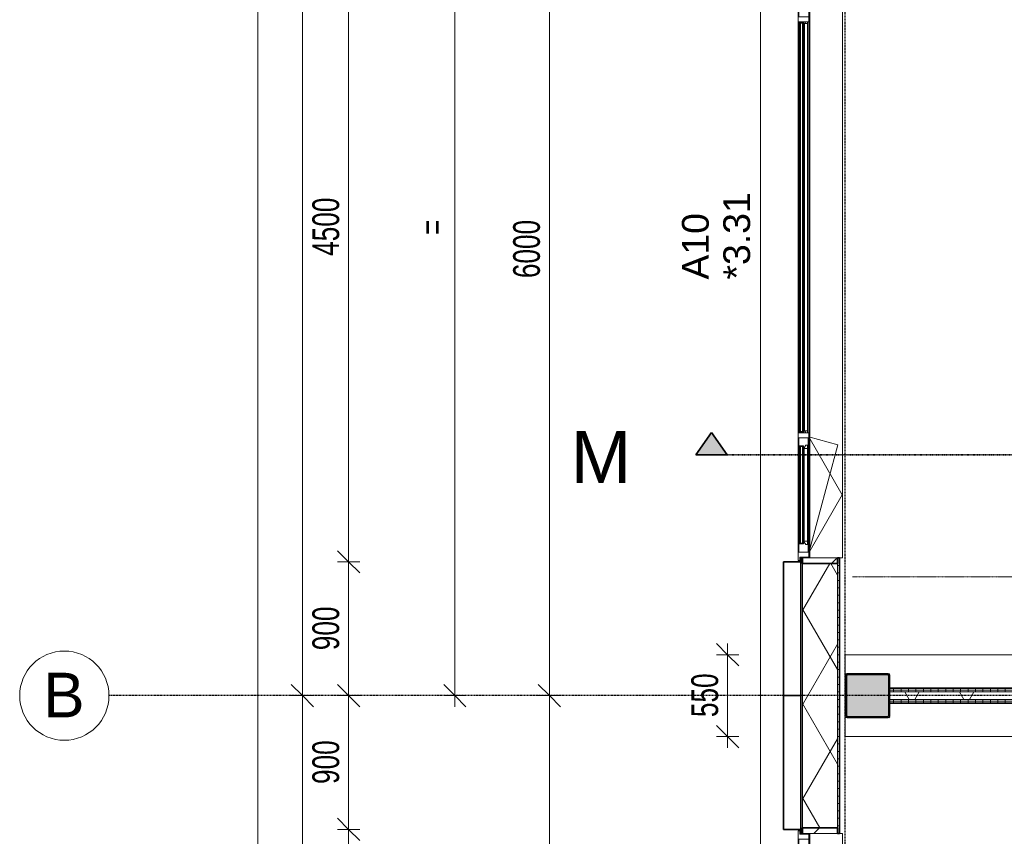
# Model space of a CAD drawing. Header units: millimetres. Extents: x -80560 to 110805, y -11020 to 52719.
# Tile 13 of 145: x 29345 to 35964, y 21654 to 27146. Entities that reach past the tile are written whole.
import ezdxf

# ---------------------------------------------------------------- set-up
doc = ezdxf.new("R2010")
doc.units = ezdxf.units.MM
for name, pattern in [('CENTER2', [20, 8, -4, 4, -4]), ('DASHDOT2', [8, 4, -2, 0, -2]), ('DASHED2', [6, 4, -2]), ('DASHED2-1', [3, 2, -1])]:
    doc.linetypes.add(name, pattern=pattern)
for name, color, linetype, lineweight in [('A-ANNO-DIMS', 211, 'Continuous', 9), ('A-ANNO-DIMS-100', 211, 'Continuous', 9), ('A-DETL-HDLN', 90, 'DASHED2', 18), ('A-FLOR-OVHD', 1, 'DASHED2-1', 18), ('A-GENM', 13, 'Continuous', 18), ('A-GLAZ', 151, 'Continuous', 18), ('A-GLAZ-IDEN', 152, 'Continuous', 18), ('A-GLAZ-SILL', 1, 'Continuous', 18), ('A-WALL', 113, 'Continuous', 35), ('A-WALL-PATT', 111, 'Continuous', 35), ('G-ANNO-SYMB', 111, 'Continuous', 9), ('I-WALL', 2, 'Continuous', 18), ('S-COLS', 52, 'Continuous', 18), ('S-GRID', 1, 'Continuous', 9), ('S-GRID-IDEN', 1, 'Continuous', 9)]:
    doc.layers.add(name, color=color, linetype=linetype, lineweight=lineweight)
doc.styles.add('Arial', font='arial.ttf', dxfattribs={"height": 180})
doc.styles.add('Arial_3', font='arial.ttf', dxfattribs={"height": 350})
doc.styles.add('Arial_4', font='arial.ttf', dxfattribs={"height": 300})
doc.styles.add('Arial_5', font='arial.ttf', dxfattribs={"width": 0.7, "height": 180})
doc.dimstyles.new('n3o_1_8', dxfattribs={"dimscale": 304.8, "dimtxt": 183.646692, "dimasz": 0.492126, "dimexe": 0.246063, "dimexo": 0.0625, "dimgap": 0.032808, "dimtad": 1, "dimdec": 0, "dimdsep": 46, "dimtxsty": 'Arial_5', "dimblk1": 'OBLIQUE', "dimblk2": 'OBLIQUE', "dimsah": 1, "dimcen": 0.09, "dimdle": 0.246063, "dimazin": 0, "dimtfac": 1, "dimtdec": 4, "dimtix": 1, "dimtmove": 0, "dimatfit": 3, "dimfxl": 0.246063, "dimfxlon": 1, "dimtvp": 1, "dimtolj": 1, "dimtzin": 0, "dimarcsym": 2})
doc.dimstyles.new('n3o_1_8_4', dxfattribs={"dimscale": 304.8, "dimtxt": 183.646692, "dimasz": 0.492126, "dimexe": 0.246063, "dimexo": 0.0625, "dimgap": 0.032808, "dimtad": 1, "dimdec": 0, "dimdsep": 46, "dimtxsty": 'Arial_5', "dimblk1": 'OBLIQUE', "dimblk2": 'OBLIQUE', "dimsah": 1, "dimcen": 0.09, "dimdle": 0.246063, "dimazin": 0, "dimtfac": 1, "dimtdec": 4, "dimtix": 1, "dimtmove": 0, "dimatfit": 3, "dimfxl": 0.246063, "dimfxlon": 1, "dimtvp": 1, "dimtolj": 1, "dimtzin": 0, "dimarcsym": 2})
pattern_1 = [(45, (0, 0), (-141.4214, 141.4214), [])]
pattern_2 = [(90, (37569.82, 22550), (-50, 2e-13), [])]
pattern_3 = [(60, (24894.82, 0), (-274.963, 158.75), []), (120, (24894.82, 0), (-274.963, -158.75), [])]

# ---------------------------------------------------------------- blocks, each defined once
blk = doc.blocks.new('NLRS_28_SCO_UN_staalkolom koker betongevuld_gen_CGA - kolom A-V286-DO_03 derde verdieping')
at = {"layer": 'S-COLS', "lineweight": 5}
h = blk.add_hatch(dxfattribs=at)
h.set_pattern_fill('FP_153', color=256, style=0, pattern_type=2)
h.set_pattern_definition([(45, (-10150, -22600), (-99.99975, 99.99975), []), (45, (-10065, -22600), (-99.99975, 99.99975), []), (45, (-10060, -22600), (-99.99975, 99.99975), []), (45, (-10055, -22600), (-99.99975, 99.99975), []), (45, (-10050, -22600), (-99.99975, 99.99975), []), (45, (-10045, -22600), (-99.99975, 99.99975), []), (45, (-10040, -22600), (-99.99975, 99.99975), []), (45, (-10035, -22600), (-99.99975, 99.99975), [])])
h.paths.add_polyline_path([(-138, -150), (138, -150), (146.5, -146.5), (150, -138), (150, 138), (146.5, 146.5), (138, 150), (-138, 150), (-146.5, 146.5), (-150, 138), (-150, -138), (-146.5, -146.5)], flags=0)
h.paths.add_polyline_path([(-134, -142), (-139.7, -139.7), (-142, -134), (-142, 134), (-139.7, 139.7), (-134, 142), (134, 142), (139.7, 139.7), (142, 134), (142, -134), (139.7, -139.7), (134, -142)], flags=0)
at = {"layer": 'S-COLS', "lineweight": 9}
blk.add_hatch(color=256, dxfattribs=at).paths.add_polyline_path([(134, -142), (139.7, -139.7), (142, -134), (142, 134), (139.7, 139.7), (134, 142), (-134, 142), (-139.7, 139.7), (-142, 134), (-142, -134), (-139.7, -139.7), (-134, -142)], flags=0)
at = {"layer": 'S-COLS'}
for p, q in [((-150, 138), (-150, -138)), ((-142, -134), (-142, 134)), ((138, 150), (-138, 150)), ((-134, 142), (134, 142)), ((142, 134), (142, -134)), ((150, -138), (150, 138)), ((-138, -150), (138, -150)), ((134, -142), (-134, -142))]:
    blk.add_line(p, q, dxfattribs=at)
at = {"layer": 'S-COLS', "lineweight": 35}
for p, q in [((-142, 134), (-142, -134)), ((134, 142), (-134, 142)), ((142, -134), (142, 134)), ((-134, -142), (134, -142))]:
    blk.add_line(p, q, dxfattribs=at)
at = {"layer": 'S-COLS'}
for centre, radius, start, end in [((-138, 138), 12, 90, 180), ((-134, 134), 8, 90, 180), ((134, 134), 8, 0, 90), ((138, 138), 12, 0, 90), ((-138, -138), 12, 180, 270), ((-134, -134), 8, 180, 270), ((134, -134), 8, 270, 0), ((138, -138), 12, 270, 360)]:
    blk.add_arc(centre, radius, start, end, dxfattribs=at)
at = {"layer": 'S-COLS', "lineweight": 35}
for centre, start, end in [((-134, 134), 90, 180), ((134, 134), 360, 90), ((-134, -134), 180, 270), ((134, -134), 270, 360)]:
    blk.add_arc(centre, 8, start, end, dxfattribs=at)
blk = doc.blocks.new('19112_SW_LeonardoCollege_R2020_rvt-1-DO_03 derde verdieping')
at = {"color": 250, "lineweight": 9}
blk.add_blockref('NLRS_28_SCO_UN_staalkolom koker betongevuld_gen_CGA - kolom A-V286-DO_03 derde verdieping', (10150, 22600), dxfattribs=at)
blk = doc.blocks.new('Basic Wall _ 41_WA_n3o_cladding_vertikaal_random_100mm_oorspronkelijk - ___-31301050-DO_03 derde verdieping')
at = {"layer": 'A-WALL', "lineweight": 18}
for p, q in [((9429, 9429), (9429, 35921)), ((9699, 23532), (9699, 23500)), ((9701, 23532), (9701, 23527)), ((9699, 21700), (9699, 21668)), ((9701, 21673), (9701, 21668))]:
    blk.add_line(p, q, dxfattribs=at)
blk = doc.blocks.new('merk 2700 draaikiep - std-31324494-DO_03 derde verdieping')
at = {"layer": 'A-GLAZ'}
for p, q in [((-1262, 0), (-1340, 0)), ((-1340, 0), (-1340, -10)), ((-1262, -4), (-1262, 0)), ((460, 0), (460, -4)), ((538, 0), (460, 0)), ((538, -4), (538, 0)), ((1340, 0), (1262, 0)), ((1262, 0), (1262, -4)), ((1340, -10), (1340, 0)), ((-1340, -10), (-1318, -10)), ((-1318, -10), (-1318, -72)), ((-1284, -72), (-1284, -4)), ((-1284, -4), (-1262, -4)), ((460, -4), (482, -4)), ((482, -4), (482, -72)), ((516, -72), (516, -4)), ((516, -4), (538, -4)), ((1262, -4), (1284, -4)), ((1284, -4), (1284, -72)), ((1318, -72), (1318, -10)), ((1318, -10), (1340, -10)), ((-1318, -72), (-1284, -72)), ((482, -72), (516, -72)), ((1284, -72), (1318, -72))]:
    blk.add_line(p, q, dxfattribs=at)
at = {"layer": 'A-GLAZ-SILL'}
for p, q in [((460, 0), (-1262, 0)), ((1262, 0), (538, 0)), ((460, -4), (-1262, -4)), ((1262, -4), (538, -4)), ((482, -72), (-1284, -72)), ((1284, -72), (516, -72))]:
    blk.add_line(p, q, dxfattribs=at)
blk = doc.blocks.new('NLRS_41_GM_WPB_spouwlat-SH_generiek_ISR - 235x38-V72-DO_03 derde verdieping')
at = {"layer": 'A-GENM'}
h = blk.add_hatch(dxfattribs=at)
h.set_pattern_fill('FP_62', color=256, style=0, pattern_type=2)
h.set_pattern_definition(pattern_1)
h.paths.add_polyline_path([(9713, 21673), (9948, 21673), (9948, 21711), (9713, 21711)], flags=0)
for p, q in [((9948, 21711), (9713, 21711)), ((9713, 21711), (9713, 21673)), ((9948, 21673), (9948, 21711)), ((9713, 21673), (9948, 21673))]:
    blk.add_line(p, q, dxfattribs=at)
blk = doc.blocks.new('merk 4500 draaikiep 2x - std-31333861-DO_03 derde verdieping')
at = {"layer": 'A-GLAZ'}
for p, q in [((-2162, 0), (-2240, 0)), ((-2240, 0), (-2240, -10)), ((-2162, -4), (-2162, 0)), ((-1438.07, 0), (-1438.07, -4)), ((-1360.07, 0), (-1438.07, 0)), ((-1360.07, -4), (-1360.07, 0)), ((1359.97, 0), (1359.97, -4)), ((1437.97, 0), (1359.97, 0)), ((1437.97, -4), (1437.97, 0)), ((2240, 0), (2162, 0)), ((2162, 0), (2162, -4)), ((2240, -10), (2240, 0)), ((-2240, -10), (-2218, -10)), ((-2218, -10), (-2218, -72)), ((-2184, -72), (-2184, -4)), ((-2184, -4), (-2162, -4)), ((-1438.07, -4), (-1416.07, -4)), ((-1416.07, -4), (-1416.07, -72)), ((-1382.07, -72), (-1382.07, -4)), ((-1382.07, -4), (-1360.07, -4)), ((1359.97, -4), (1381.97, -4)), ((1381.97, -4), (1381.97, -72)), ((1415.97, -72), (1415.97, -4)), ((1415.97, -4), (1437.97, -4)), ((2162, -4), (2184, -4)), ((2184, -4), (2184, -72)), ((2218, -72), (2218, -10)), ((2218, -10), (2240, -10)), ((-2218, -72), (-2184, -72)), ((-1416.07, -72), (-1382.07, -72)), ((1381.97, -72), (1415.97, -72)), ((2184, -72), (2218, -72))]:
    blk.add_line(p, q, dxfattribs=at)
at = {"layer": 'A-GLAZ-SILL'}
for p, q in [((-1438.07, 0), (-2162, 0)), ((1359.97, 0), (-1360.07, 0)), ((2162, 0), (1437.97, 0)), ((-1438.07, -4), (-2162, -4)), ((1359.97, -4), (-1360.07, -4)), ((2162, -4), (1437.97, -4)), ((-1416.07, -72), (-2184, -72)), ((1381.97, -72), (-1382.07, -72)), ((2184, -72), (1415.97, -72))]:
    blk.add_line(p, q, dxfattribs=at)
blk = doc.blocks.new('NLRS_41_GM_WPB_spouwlat-SH_generiek_ISR - 235x38-V276-DO_03 derde verdieping')
at = {"layer": 'A-GENM'}
h = blk.add_hatch(dxfattribs=at)
h.set_pattern_fill('FP_56', color=256, style=0, pattern_type=2)
h.set_pattern_definition(pattern_1)
h.paths.add_polyline_path([(9713, 23489), (9948, 23489), (9948, 23527), (9713, 23527)], flags=0)
for p, q in [((9948, 23527), (9713, 23527)), ((9713, 23527), (9713, 23489)), ((9948, 23489), (9948, 23527)), ((9713, 23489), (9948, 23489))]:
    blk.add_line(p, q, dxfattribs=at)
blk = doc.blocks.new('30_n3o_RT62_glas met glaslat - Type 1-33645398-DO_03 derde verdieping')
at = {"layer": 'A-GENM'}
for points in [[(-1377, -5), (-1377, -11), (1377, -11), (1377, -5), (-1330.7, -5)], [(-1377, -25), (-1377, -31), (1377, -31), (1377, -25), (-1330.7, -25)]]:
    blk.add_hatch(color=256, dxfattribs=at).paths.add_polyline_path(points, flags=0)
for p, q in [((1377, -5), (-1377, -5)), ((-1377, -5), (-1377, -11)), ((-1373, -5), (-1377, -5)), ((-1377, -5), (-1377, -31)), ((-1377, -11), (1377, -11)), ((1377, -25), (-1377, -25)), ((-1377, -25), (-1377, -31)), ((-1377, -31), (1377, -31)), ((-1377, -31), (-1373, -31)), ((-1373, -31), (-1373, -5)), ((1377, -5), (1373, -5)), ((1373, -5), (1373, -31)), ((1373, -31), (1377, -31)), ((1377, -11), (1377, -5)), ((1377, -31), (1377, -5)), ((1377, -31), (1377, -25))]:
    blk.add_line(p, q, dxfattribs=at)
blk = doc.blocks.new('31_n3o_RT62_raam binnensponning_770817_v3 - Type 1-33645415-DO_03 derde verdieping')
at = {"layer": 'A-GENM'}
for p, q in [((-371.965, -62), (-383.965, -62)), ((-383.965, -66), (-371.965, -66)), ((-371.965, -66), (-371.965, -62)), ((371.965, -62), (-371.965, -62)), ((-371.965, -62), (-371.965, -66)), ((-371.965, -66), (371.965, -66)), ((383.965, -62), (371.965, -62)), ((371.965, -62), (371.965, -66)), ((371.965, -66), (371.965, -62)), ((371.965, -66), (383.965, -66))]:
    blk.add_line(p, q, dxfattribs=at)
blk = doc.blocks.new('Mobility Plan Swing v2 - Mobility Plan Swing v2-33645432-DO_03 derde verdieping')
at = {"layer": 'A-GENM'}
for p, q in [((-390, 0), (337.7, -195)), ((-390, 0), (0, -225.1)), ((0, -225.1), (390, 0)), ((390, 0), (337.7, -195))]:
    blk.add_line(p, q, dxfattribs=at)
blk = doc.blocks.new('DPWP_30_n3o_RT62_glas met glaslat Frame1 - Type 1-33645401-DO_03 derde verdieping')
at = {"layer": 'A-GENM'}
for p, q in [((-1370, -7.8), (-1382, -15)), ((-1382, -27), (-1370, -27)), ((-1370, -27), (-1370, -7.8)), ((1370, -7.8), (-1370, -7.8)), ((-1370, -7.8), (-1370, -27)), ((-1370, -27), (1370, -27)), ((1370, -27), (1370, -7.8)), ((1382, -15), (1370, -7.8)), ((1370, -7.8), (1370, -27)), ((1370, -27), (1382, -27))]:
    blk.add_line(p, q, dxfattribs=at)
blk = doc.blocks.new('30_n3o_RT62_glas met glaslat - Type 1-33645420-DO_03 derde verdieping')
at = {"layer": 'A-GENM'}
for points in [[(-328.965, -11), (328.965, -11), (328.965, -5), (-328.965, -5)], [(-328.965, -31), (328.965, -31), (328.965, -25), (-328.965, -25)]]:
    blk.add_hatch(color=256, dxfattribs=at).paths.add_polyline_path(points, flags=0)
for p, q in [((-0.50292, 0), (0.50292, 0)), ((-328.965, -11), (-328.965, -5)), ((-328.965, -5), (328.965, -5)), ((328.965, -11), (-328.965, -11)), ((-328.965, -25), (-328.965, -11)), ((-328.965, -31), (-328.965, -25)), ((-328.965, -25), (328.965, -25)), ((328.965, -31), (-328.965, -31)), ((-324.965, -11), (-324.965, -25)), ((324.965, -25), (324.965, -11)), ((328.965, -11), (328.965, -5)), ((328.965, -11), (328.965, -25)), ((328.965, -31), (328.965, -25))]:
    blk.add_line(p, q, dxfattribs=at)
blk = doc.blocks.new('DPWP_30_n3o_RT62_glas met glaslat Frame1 - Type 1-33645423-DO_03 derde verdieping')
at = {"layer": 'A-GENM'}
for p, q in [((-333.965, -15), (-317.282, -5)), ((-333.965, -27), (-333.965, -15)), ((-311.965, -27), (-333.965, -27)), ((-317.282, -5), (-311.965, -5)), ((-311.965, -5), (-311.965, -27)), ((311.965, -5), (-311.965, -5)), ((311.965, -27), (-311.965, -27)), ((311.965, -5), (317.282, -5)), ((311.965, -27), (311.965, -5)), ((333.965, -27), (311.965, -27)), ((317.282, -5), (333.965, -15)), ((333.965, -15), (333.965, -27))]:
    blk.add_line(p, q, dxfattribs=at)
blk = doc.blocks.new('NLRS_42_GM_ISR_vensterbank_kunststeen-SH_generiek_ISR - 220x20-V316-DO_03 derde verdieping')
at = {"layer": 'A-GENM'}
for p, q in [((-1323, 199.5), (-1323, 220)), ((-1323, 220), (1323, 220)), ((1323, 220), (1323, 199.5)), ((1323, 0), (-1323, 0))]:
    blk.add_line(p, q, dxfattribs=at)
blk = doc.blocks.new('NLRS_42_GM_ISR_vensterbank_kunststeen-SH_generiek_ISR - 220x20-33891870-DO_03 derde verdieping')
at = {"layer": 'A-GENM'}
for p, q in [((-2223, 0), (2211, 0)), ((-2223, -220), (-2223, -199.5)), ((2223, -220), (-2223, -220)), ((2223, -199.5), (2223, -220))]:
    blk.add_line(p, q, dxfattribs=at)
blk = doc.blocks.new('Grid - r_3_0mm-316018-DO_03 derde verdieping')
at = {"layer": 'S-GRID-IDEN'}
blk.add_circle((0, 0), 3, dxfattribs=at)
blk = doc.blocks.new('DIMBLOCK26-DO_03 derde verdieping')
at = {"layer": 'A-ANNO-DIMS-100'}
for p, q in [((32270.2, 28900), (32195.2, 28975)), ((32195.2, 28900), (32345.2, 28900)), ((32270.2, 28900), (32195.2, 28900)), ((32270.2, 22525), (32270.2, 28900)), ((32270.2, 28900), (32345.2, 28825)), ((32270.2, 22600), (32195.2, 22675)), ((32195.2, 22600), (32345.2, 22600)), ((32270.2, 22600), (32195.2, 22600)), ((32270.2, 22600), (32345.2, 22525))]:
    blk.add_line(p, q, dxfattribs=at)
at = {"layer": 'A-ANNO-DIMS-100', "color": 0, "insert": (32026.5, 25699.1), "char_height": 180, "width": 122.054, "attachment_point": 1, "rotation": 90, "line_spacing_factor": 0.941778, "style": 'Arial_5'}
blk.add_mtext('=', dxfattribs=at)
blk = doc.blocks.new('_Oblique')
at = {"color": 0, "linetype": 'ByBlock', "lineweight": -2}
blk.add_line((-0.5, -0.5), (0.5, 0.5), dxfattribs=at)
blk = doc.blocks.new('DIMBLOCK134-DO_03 derde verdieping')
at = {"layer": 'A-ANNO-DIMS-100'}
for p, q in [((31556.1, 28000), (31481.1, 28075)), ((31631.1, 28000), (31481.1, 28000)), ((31556.1, 28000), (31556.1, 23500)), ((31556.1, 28000), (31631.1, 27925)), ((31556.1, 28000), (31631.1, 28000)), ((31556.1, 23500), (31481.1, 23575)), ((31631.1, 23500), (31481.1, 23500)), ((31556.1, 23500), (31631.1, 23425)), ((31556.1, 23500), (31631.1, 23500))]:
    blk.add_line(p, q, dxfattribs=at)
at = {"layer": 'A-ANNO-DIMS-100', "color": 0, "insert": (31312.5, 25557.9), "char_height": 180, "width": 461.094, "attachment_point": 1, "rotation": 90, "line_spacing_factor": 0.941778, "style": 'Arial_5'}
blk.add_mtext('4500', dxfattribs=at)
blk = doc.blocks.new('DIMBLOCK135-DO_03 derde verdieping')
at = {"layer": 'A-ANNO-DIMS-100'}
for p, q in [((31556.1, 23500), (31481.1, 23575)), ((31631.1, 23500), (31481.1, 23500)), ((31556.1, 23500), (31556.1, 22600)), ((31556.1, 23500), (31631.1, 23425)), ((31556.1, 23500), (31631.1, 23500)), ((31556.1, 22600), (31481.1, 22675)), ((31631.1, 22600), (31481.1, 22600)), ((31556.1, 22600), (31631.1, 22525)), ((31556.1, 22600), (31631.1, 22600))]:
    blk.add_line(p, q, dxfattribs=at)
at = {"layer": 'A-ANNO-DIMS-100', "color": 0, "insert": (31312.5, 22905.9), "char_height": 180, "width": 345.821, "attachment_point": 1, "rotation": 90, "line_spacing_factor": 0.941778, "style": 'Arial_5'}
blk.add_mtext('900', dxfattribs=at)
blk = doc.blocks.new('DIMBLOCK136-DO_03 derde verdieping')
at = {"layer": 'A-ANNO-DIMS-100'}
for p, q in [((31556.1, 22600), (31481.1, 22675)), ((31631.1, 22600), (31481.1, 22600)), ((31556.1, 22600), (31556.1, 21700)), ((31556.1, 22600), (31631.1, 22525)), ((31556.1, 22600), (31631.1, 22600)), ((31556.1, 21700), (31481.1, 21775)), ((31631.1, 21700), (31481.1, 21700)), ((31556.1, 21700), (31631.1, 21625)), ((31556.1, 21700), (31631.1, 21700))]:
    blk.add_line(p, q, dxfattribs=at)
at = {"layer": 'A-ANNO-DIMS-100', "color": 0, "insert": (31312.5, 22005.9), "char_height": 180, "width": 345.821, "attachment_point": 1, "rotation": 90, "line_spacing_factor": 0.941778, "style": 'Arial_5'}
blk.add_mtext('900', dxfattribs=at)
blk = doc.blocks.new('DIMBLOCK137-DO_03 derde verdieping')
at = {"layer": 'A-ANNO-DIMS-100'}
for p, q in [((31556.1, 21700), (31481.1, 21775)), ((31631.1, 21700), (31481.1, 21700)), ((31556.1, 21700), (31556.1, 19000)), ((31556.1, 21700), (31631.1, 21625)), ((31556.1, 21700), (31631.1, 21700)), ((31556.1, 19000), (31481.1, 19075)), ((31631.1, 19000), (31481.1, 19000)), ((31556.1, 19000), (31631.1, 18925)), ((31556.1, 19000), (31631.1, 19000))]:
    blk.add_line(p, q, dxfattribs=at)
at = {"layer": 'A-ANNO-DIMS-100', "color": 0, "insert": (31312.5, 20157.9), "char_height": 180, "width": 461.094, "attachment_point": 1, "rotation": 90, "line_spacing_factor": 0.941778, "style": 'Arial_5'}
blk.add_mtext('2700', dxfattribs=at)
blk = doc.blocks.new('Section - 00_n3o_sectionmark_detailaanduiding-325618-DO_03 derde verdieping')
at = {"layer": 'G-ANNO-SYMB'}
blk.add_hatch(color=256, dxfattribs=at).paths.add_polyline_path([(0, 0), (1.05, 1.5), (2.101, 0)], flags=0)
at = {"layer": 'G-ANNO-SYMB', "linetype": 'DASHDOT2', "lineweight": 35}
for p, q in [((1.05, 1.5), (0, 0)), ((2.101, 0), (1.05, 1.5)), ((0, 0), (2.101, 0))]:
    blk.add_line(p, q, dxfattribs=at)
blk = doc.blocks.new('DIMBLOCK149-DO_03 derde verdieping')
at = {"layer": 'A-ANNO-DIMS-100'}
for p, q in [((31246.1, 35200), (31171.1, 35275)), ((31321.1, 35200), (31171.1, 35200)), ((31246.1, 35200), (31246.1, 22600)), ((31246.1, 35200), (31321.1, 35125)), ((31246.1, 35200), (31321.1, 35200)), ((31246.1, 22600), (31171.1, 22675)), ((31321.1, 22600), (31171.1, 22600)), ((31246.1, 22600), (31321.1, 22525)), ((31246.1, 22600), (31321.1, 22600))]:
    blk.add_line(p, q, dxfattribs=at)
at = {"layer": 'A-ANNO-DIMS-100', "color": 0, "insert": (31002.5, 28659.8), "char_height": 180, "width": 576.368, "attachment_point": 1, "rotation": 90, "line_spacing_factor": 0.941778, "style": 'Arial_5'}
blk.add_mtext('12600', dxfattribs=at)
blk = doc.blocks.new('DIMBLOCK150-DO_03 derde verdieping')
at = {"layer": 'A-ANNO-DIMS-100'}
for p, q in [((31246.1, 22600), (31171.1, 22675)), ((31321.1, 22600), (31171.1, 22600)), ((31246.1, 22600), (31246.1, 10000)), ((31246.1, 22600), (31321.1, 22525)), ((31246.1, 22600), (31321.1, 22600)), ((31246.1, 10000), (31171.1, 10075)), ((31321.1, 10000), (31171.1, 10000)), ((31246.1, 10000), (31321.1, 9925)), ((31246.1, 10000), (31321.1, 10000))]:
    blk.add_line(p, q, dxfattribs=at)
at = {"layer": 'A-ANNO-DIMS-100', "color": 0, "insert": (31002.5, 16059.8), "char_height": 180, "width": 576.368, "attachment_point": 1, "rotation": 90, "line_spacing_factor": 0.941778, "style": 'Arial_5'}
blk.add_mtext('12600', dxfattribs=at)
blk = doc.blocks.new('DIMBLOCK153-DO_03 derde verdieping')
at = {"layer": 'A-ANNO-DIMS-100'}
for p, q in [((30946.1, 48371), (30871.1, 48446)), ((30946.1, 9354), (30946.1, 48446)), ((31021.1, 48371), (30871.1, 48371)), ((30946.1, 48371), (31021.1, 48296)), ((30946.1, 48371), (31021.1, 48371)), ((30946.1, 9429), (30871.1, 9504)), ((31021.1, 9429), (30871.1, 9429)), ((30946.1, 9429), (31021.1, 9354)), ((30946.1, 9429), (31021.1, 9429))]:
    blk.add_line(p, q, dxfattribs=at)
at = {"layer": 'A-ANNO-DIMS-100', "color": 0, "insert": (30702.5, 28659.8), "char_height": 180, "width": 576.368, "attachment_point": 1, "rotation": 90, "line_spacing_factor": 0.941778, "style": 'Arial_5'}
blk.add_mtext('38942', dxfattribs=at)
blk = doc.blocks.new('DIMBLOCK620-DO_03 derde verdieping')
at = {"layer": 'A-ANNO-DIMS-100'}
for p, q in [((34103.7, 22875), (34028.7, 22950)), ((34103.7, 22250), (34103.7, 22950)), ((34178.7, 22875), (34028.7, 22875)), ((34103.7, 22875), (34178.7, 22800)), ((34103.7, 22875), (34178.7, 22875)), ((34103.7, 22325), (34028.7, 22400)), ((34178.7, 22325), (34028.7, 22325)), ((34103.7, 22325), (34178.7, 22250)), ((34103.7, 22325), (34178.7, 22325))]:
    blk.add_line(p, q, dxfattribs=at)
at = {"layer": 'A-ANNO-DIMS-100', "color": 0, "insert": (33860, 22455.9), "char_height": 180, "width": 345.821, "attachment_point": 1, "rotation": 90, "line_spacing_factor": 0.941778, "style": 'Arial_5'}
blk.add_mtext('550', dxfattribs=at)
blk = doc.blocks.new('DIMBLOCK649-DO_03 derde verdieping')
at = {"layer": 'A-ANNO-DIMS-100'}
for p, q in [((32905.7, 28600), (32830.7, 28675)), ((32980.7, 28600), (32830.7, 28600)), ((32905.7, 28600), (32905.7, 22600)), ((32905.7, 28600), (32980.7, 28525)), ((32905.7, 28600), (32980.7, 28600)), ((32905.7, 22600), (32830.7, 22675)), ((32980.7, 22600), (32830.7, 22600)), ((32905.7, 22600), (32980.7, 22525)), ((32905.7, 22600), (32980.7, 22600))]:
    blk.add_line(p, q, dxfattribs=at)
at = {"layer": 'A-ANNO-DIMS-100', "color": 0, "insert": (32662, 25407.9), "char_height": 180, "width": 461.094, "attachment_point": 1, "rotation": 90, "line_spacing_factor": 0.941778, "style": 'Arial_5'}
blk.add_mtext('6000', dxfattribs=at)
blk = doc.blocks.new('DIMBLOCK650-DO_03 derde verdieping')
at = {"layer": 'A-ANNO-DIMS-100'}
for p, q in [((32905.7, 22600), (32830.7, 22675)), ((32980.7, 22600), (32830.7, 22600)), ((32905.7, 22600), (32905.7, 18100)), ((32905.7, 22600), (32980.7, 22525)), ((32905.7, 22600), (32980.7, 22600)), ((32905.7, 18100), (32830.7, 18175)), ((32980.7, 18100), (32830.7, 18100)), ((32905.7, 18100), (32980.7, 18025)), ((32905.7, 18100), (32980.7, 18100))]:
    blk.add_line(p, q, dxfattribs=at)
at = {"layer": 'A-ANNO-DIMS-100', "color": 0, "insert": (32662, 20157.9), "char_height": 180, "width": 461.094, "attachment_point": 1, "rotation": 90, "line_spacing_factor": 0.941778, "style": 'Arial_5'}
blk.add_mtext('4500', dxfattribs=at)

msp = doc.modelspace()

# ---------------------------------------------------------------- hatches: boundary and pattern name
at = {"layer": 'A-WALL-PATT', "lineweight": 18}
h = msp.add_hatch(dxfattribs=at)
h.set_pattern_fill('FP_123', color=256, style=0, pattern_type=2)
h.set_pattern_definition([(270, (34595.82, 22675), (50, 7e-14), [])])
h.paths.add_polyline_path([(34607.8, 9713), (34607.8, 10927), (34595.8, 10927), (34595.8, 9713)], flags=0)
h.paths.add_polyline_path([(34595.8, 11773), (34607.8, 11773), (34607.8, 12727), (34595.8, 12727), (34595.8, 11921.9)], flags=0)
h.paths.add_polyline_path([(34595.8, 17173), (34607.8, 17173), (34607.8, 19027), (34595.8, 19027), (34595.8, 17254.1)], flags=0)
h.paths.add_polyline_path([(34595.8, 21673), (34607.8, 21673), (34607.8, 23527), (34595.8, 23527), (34595.8, 22919.6)], flags=0)
h.paths.add_polyline_path([(34595.8, 27973), (34607.8, 27973), (34607.8, 29827), (34595.8, 29827), (34595.8, 28251.8)], flags=0)
h.paths.add_polyline_path([(34595.8, 32473), (34607.8, 32473), (34607.8, 32977), (34595.8, 32977), (34595.8, 32584.2)], flags=0)
h.paths.add_polyline_path([(34595.8, 34723), (34607.8, 34723), (34607.8, 35637), (34595.8, 35637), (34595.8, 34917.1)], flags=0)
h = msp.add_hatch(dxfattribs=at)
h.set_pattern_fill('FP_2', color=256, style=0, pattern_type=2)
h.set_pattern_definition(pattern_3)
h.paths.add_polyline_path([(34607.8, 9948), (34842.8, 9948), (34842.8, 10889), (34607.8, 10889), (34607.8, 9960.5)], flags=0)
h.paths.add_polyline_path([(34607.8, 11811), (34842.8, 11811), (34842.8, 12689), (34607.8, 12689), (34607.8, 11921.9)], flags=0)
h.paths.add_polyline_path([(34842.8, 17211), (34842.8, 18989), (34607.8, 18989), (34607.8, 17211), (34834.4, 17211)], flags=0)
h.paths.add_polyline_path([(34607.8, 21711), (34842.8, 21711), (34842.8, 23489), (34607.8, 23489), (34607.8, 22919.6)], flags=0)
h.paths.add_polyline_path([(34834.4, 28011), (34842.8, 28011), (34842.8, 29789), (34607.8, 29789), (34607.8, 28011)], flags=0)
h.paths.add_polyline_path([(34842.8, 32511), (34842.8, 32939), (34607.8, 32939), (34607.8, 32511), (34834.4, 32511)], flags=0)
h.paths.add_polyline_path([(34607.8, 34761), (34842.8, 34761), (34842.8, 35402), (34607.8, 35402), (34607.8, 34917.1)], flags=0)
h = msp.add_hatch(dxfattribs=at)
h.set_pattern_fill('FP_124', color=256, angle=90, style=0, pattern_type=2)
h.set_pattern_definition([(3e-13, (34595.82, 22675), (-2e-13, 50), [])])
h.paths.add_polyline_path([(34855.3, 9960.5), (34855.3, 10927), (34842.8, 10927), (34842.8, 9960.5)], flags=0)
h.paths.add_polyline_path([(34855.3, 11773), (34855.3, 12727), (34842.8, 12727), (34842.8, 11773)], flags=0)
h.paths.add_polyline_path([(34855.3, 17173), (34855.3, 19027), (34842.8, 19027), (34842.8, 17173)], flags=0)
h.paths.add_polyline_path([(34842.8, 21673), (34855.3, 21673), (34855.3, 23527), (34842.8, 23527), (34842.8, 21711)], flags=0)
h.paths.add_polyline_path([(34855.3, 27973), (34855.3, 29827), (34842.8, 29827), (34842.8, 27973)], flags=0)
h.paths.add_polyline_path([(34855.3, 32473), (34855.3, 32977), (34842.8, 32977), (34842.8, 32473)], flags=0)
h.paths.add_polyline_path([(34855.3, 34723), (34855.3, 35389.5), (34842.8, 35389.5), (34842.8, 34723)], flags=0)
h = msp.add_hatch(dxfattribs=at)
h.set_pattern_fill('FP_88', color=256, angle=90, style=0, pattern_type=2)
h.set_pattern_definition(pattern_2)
h.paths.add_polyline_path([(40244.8, 22637.5), (40244.8, 22650), (39994.8, 22650), (39994.8, 22637.5), (40120.5, 22637.5)], flags=0)
h.paths.add_polyline_path([(39694.8, 22637.5), (39694.8, 22650), (35194.8, 22650), (35194.8, 22637.5), (39606.3, 22637.5)], flags=0)
h = msp.add_hatch(dxfattribs=at)
h.set_pattern_fill('FP_88', color=256, angle=90, style=0, pattern_type=2)
h.set_pattern_definition(pattern_2)
h.paths.add_polyline_path([(40120.5, 22625), (40269.8, 22625), (40269.8, 22637.5), (39994.8, 22636.9), (39994.8, 22625)], flags=0)
h.paths.add_polyline_path([(39533.2, 22625), (39694.8, 22625), (39694.8, 22637.5), (35194.8, 22637.5), (35194.8, 22625), (37183.8, 22625)], flags=0)
h = msp.add_hatch(dxfattribs=at)
h.set_pattern_fill('FP_2', color=256, style=0, pattern_type=2)
h.set_pattern_definition(pattern_3)
h.paths.add_polyline_path([(39533.2, 22575), (39694.8, 22575), (39694.8, 22625), (35194.8, 22625), (35194.8, 22575), (37183.8, 22575)], flags=0)
h.paths.add_polyline_path([(39994.8, 22575), (40269.8, 22575), (40269.8, 22625), (39994.8, 22625), (39994.8, 22577.3)], flags=0)
h = msp.add_hatch(dxfattribs=at)
h.set_pattern_fill('FP_88', color=256, angle=90, style=0, pattern_type=2)
h.set_pattern_definition(pattern_2)
h.paths.add_polyline_path([(40257.3, 22562.5), (40269.8, 22562.5), (40269.8, 22575), (39994.8, 22574.4), (39994.8, 22562.5), (40244.8, 22562.5)], flags=0)
h.paths.add_polyline_path([(39694.8, 22562.5), (39694.8, 22575), (35194.8, 22575), (35194.8, 22562.5), (39533.2, 22562.5)], flags=0)
h = msp.add_hatch(dxfattribs=at)
h.set_pattern_fill('FP_88', color=256, angle=90, style=0, pattern_type=2)
h.set_pattern_definition(pattern_2)
h.paths.add_polyline_path([(39533.2, 22550), (39694.8, 22550), (39694.8, 22562.5), (35194.8, 22562.5), (35194.8, 22550), (37183.8, 22550)], flags=0)
h.paths.add_polyline_path([(39994.8, 22550), (40244.8, 22550), (40244.8, 22562.5), (39994.8, 22562.5)], flags=0)

# ---------------------------------------------------------------- linework, layer by layer
at = {"layer": 'A-DETL-HDLN'}
for p, q in [((34894.8, 22875), (46694.8, 22875)), ((34894.8, 22325), (34894.8, 22875)), ((46694.8, 22325), (34894.8, 22325))]:
    msp.add_line(p, q, dxfattribs=at)
at = {"layer": 'A-FLOR-OVHD'}
for p, q in [((34323.8, 9429), (34323.8, 35921)), ((47157.8, 23400), (34942.1, 23400))]:
    msp.add_line(p, q, dxfattribs=at)
at = {"layer": 'A-WALL'}
for p, q in [((34595.8, 23500), (34478.8, 23500)), ((34478.8, 23500), (34478.8, 21700)), ((34607.8, 23527), (34595.8, 23527)), ((34595.8, 23527), (34595.8, 21673)), ((34607.8, 23489), (34607.8, 23527)), ((34855.3, 23527), (34842.8, 23527)), ((34842.8, 23527), (34842.8, 23489)), ((34855.3, 21673), (34855.3, 23527)), ((34842.8, 23489), (34607.8, 23489)), ((34595.8, 22600), (34478.8, 22600)), ((34607.8, 21673), (34607.8, 21711)), ((34607.8, 21711), (34842.8, 21711)), ((34842.8, 21711), (34842.8, 21673)), ((34478.8, 21700), (34595.8, 21700)), ((34595.8, 21673), (34607.8, 21673)), ((34842.8, 21673), (34855.3, 21673))]:
    msp.add_line(p, q, dxfattribs=at)
at = {"layer": 'A-WALL', "lineweight": 18}
for p, q in [((34607.8, 23527), (34607.8, 23532)), ((34607.8, 23489), (34607.8, 21711)), ((34842.8, 23489), (34842.8, 21711)), ((35194.8, 22637.5), (39694.8, 22637.5)), ((35194.8, 22625), (39694.8, 22625)), ((35194.8, 22575), (39694.8, 22575)), ((35194.8, 22562.5), (39694.8, 22562.5)), ((34607.8, 21668), (34607.8, 21673))]:
    msp.add_line(p, q, dxfattribs=at)
at = {"layer": 'G-ANNO-SYMB', "linetype": 'DASHDOT2', "lineweight": 35}
msp.add_line((33891.1, 24220.1), (90250.9, 24220.1), dxfattribs=at)
at = {"layer": 'I-WALL', "lineweight": 35}
for p, q in [((39694.8, 22650), (35194.8, 22650)), ((35194.8, 22550), (39694.8, 22550))]:
    msp.add_line(p, q, dxfattribs=at)
at = {"layer": 'S-GRID', "linetype": 'CENTER2', "lineweight": 25}
for p, q in [((34894.8, 4383.3), (34894.8, 52119.1)), ((110204.9, 22600), (29945.3, 22600))]:
    msp.add_line(p, q, dxfattribs=at)

# ---------------------------------------------------------------- block references
at = {"color": 250, "lineweight": 5}
msp.add_blockref('19112_SW_LeonardoCollege_R2020_rvt-1-DO_03 derde verdieping', (24894.8, 0), dxfattribs=at)
at = {"layer": 'A-GENM'}
for name, p, rotation in [('NLRS_42_GM_ISR_vensterbank_kunststeen-SH_generiek_ISR - 220x20-33891870-DO_03 derde verdieping', (34655.8, 25750), 89.99999999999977), ('30_n3o_RT62_glas met glaslat - Type 1-33645398-DO_03 derde verdieping', (34582.8, 25749.9), 89.99999999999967), ('DPWP_30_n3o_RT62_glas met glaslat Frame1 - Type 1-33645401-DO_03 derde verdieping', (34613.8, 25749.9), 89.99999999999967), ('31_n3o_RT62_raam binnensponning_770817_v3 - Type 1-33645415-DO_03 derde verdieping', (34582.8, 23950), 89.99999999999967), ('Mobility Plan Swing v2 - Mobility Plan Swing v2-33645432-DO_03 derde verdieping', (34648.8, 23950), 89.99999999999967), ('30_n3o_RT62_glas met glaslat - Type 1-33645420-DO_03 derde verdieping', (34582.8, 23950), 89.99999999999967), ('DPWP_30_n3o_RT62_glas met glaslat Frame1 - Type 1-33645423-DO_03 derde verdieping', (34613.8, 23950), 89.99999999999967), ('NLRS_42_GM_ISR_vensterbank_kunststeen-SH_generiek_ISR - 220x20-V316-DO_03 derde verdieping', (34655.8, 20350), 269.9999999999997)]:
    msp.add_blockref(name, p, dxfattribs=dict(at, rotation=rotation))
for name in ['NLRS_41_GM_WPB_spouwlat-SH_generiek_ISR - 235x38-V276-DO_03 derde verdieping', 'NLRS_41_GM_WPB_spouwlat-SH_generiek_ISR - 235x38-V72-DO_03 derde verdieping']:
    msp.add_blockref(name, (24894.8, 0), dxfattribs=at)
at = {"layer": 'A-GLAZ'}
for name, p, rotation in [('merk 4500 draaikiep 2x - std-31333861-DO_03 derde verdieping', (34578.8, 25750), 89.99999999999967), ('merk 2700 draaikiep - std-31324494-DO_03 derde verdieping', (34578.8, 20350), 90.00000000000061)]:
    msp.add_blockref(name, p, dxfattribs=dict(at, rotation=rotation))
at = {"layer": 'A-WALL', "lineweight": 18}
msp.add_blockref('Basic Wall _ 41_WA_n3o_cladding_vertikaal_random_100mm_oorspronkelijk - ___-31301050-DO_03 derde verdieping', (24894.8, 0), dxfattribs=at)
at = {"layer": 'G-ANNO-SYMB', "linetype": 'DASHDOT2', "lineweight": 35, "xscale": 99.99999999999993, "yscale": 99.99999999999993, "zscale": 99.99999999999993}
msp.add_blockref('Section - 00_n3o_sectionmark_detailaanduiding-325618-DO_03 derde verdieping', (33891.1, 24220.1), dxfattribs=at)
at = {"layer": 'S-GRID-IDEN', "xscale": 99.99999999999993, "yscale": 99.99999999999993, "zscale": 99.99999999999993, "rotation": 90}
msp.add_blockref('Grid - r_3_0mm-316018-DO_03 derde verdieping', (29645.3, 22600), dxfattribs=at)

# ---------------------------------------------------------------- texts
at = {"layer": 'A-GLAZ-IDEN', "lineweight": 9, "char_height": 180, "attachment_point": 1, "rotation": 90, "style": 'Arial'}
for s, insert, width in [('*3.31', (34074.8, 25398.1), 697.468), ('A10', (33797, 25398.1), 537.131)]:
    msp.add_mtext(s, dxfattribs=dict(at, insert=insert, width=width))
at = {"layer": 'G-ANNO-SYMB', "insert": (33048.3, 24380.1), "char_height": 350, "width": 489.029, "attachment_point": 1, "style": 'Arial_3'}
msp.add_mtext('M', dxfattribs=at)
at = {"layer": 'S-GRID-IDEN', "insert": (29502.3, 22754.2), "char_height": 300, "width": 344.726, "attachment_point": 1, "style": 'Arial_4'}
msp.add_mtext('B', dxfattribs=at)

# ---------------------------------------------------------------- dimensions: what is measured, and where the dimension line sits
at = {"layer": 'A-ANNO-DIMS'}
for base, p1, p2, dimstyle, override, picture, middle in [((30946.1, 48371), (31021.1, 9429), (31021.1, 48371), 'n3o_1_8', {"dimpost": '<>', "dimfxl": 38942}, 'DIMBLOCK153-DO_03 derde verdieping', (30844.2, 28900)), ((31246.1, 22600), (31321.1, 35200), (31321.1, 22600), 'n3o_1_8', {"dimpost": '<>', "dimfxl": 12600}, 'DIMBLOCK149-DO_03 derde verdieping', (31144.2, 28900)), ((32905.7, 22600), (32980.7, 28600), (32980.7, 22600), 'n3o_1_8_4', {"dimpost": '<>', "dimfxl": 6000}, 'DIMBLOCK649-DO_03 derde verdieping', (32803.8, 25600)), ((31556.1, 23500), (31631.1, 28000), (31631.1, 23500), 'n3o_1_8', {"dimpost": '<>', "dimfxl": 4500}, 'DIMBLOCK134-DO_03 derde verdieping', (31454.2, 25750)), ((31556.1, 22600), (31631.1, 23500), (31631.1, 22600), 'n3o_1_8', {"dimpost": '<>', "dimfxl": 900}, 'DIMBLOCK135-DO_03 derde verdieping', (31454.2, 23050)), ((34103.7, 22875), (34178.7, 22325), (34178.7, 22875), 'n3o_1_8_4', {"dimpost": '<>', "dimfxl": 550}, 'DIMBLOCK620-DO_03 derde verdieping', (34001.8, 22600)), ((31246.1, 10000), (31321.1, 22600), (31321.1, 10000), 'n3o_1_8', {"dimpost": '<>', "dimfxl": 12600}, 'DIMBLOCK150-DO_03 derde verdieping', (31144.2, 16300)), ((31556.1, 21700), (31631.1, 22600), (31631.1, 21700), 'n3o_1_8', {"dimpost": '<>', "dimfxl": 900}, 'DIMBLOCK136-DO_03 derde verdieping', (31454.2, 22150)), ((32905.7, 18100), (32980.7, 22600), (32980.7, 18100), 'n3o_1_8_4', {"dimpost": '<>', "dimfxl": 4500}, 'DIMBLOCK650-DO_03 derde verdieping', (32803.8, 20350)), ((31556.1, 19000), (31631.1, 21700), (31631.1, 19000), 'n3o_1_8', {"dimpost": '<>', "dimfxl": 2700}, 'DIMBLOCK137-DO_03 derde verdieping', (31454.2, 20350))]:
    dim = msp.add_linear_dim(base=base, p1=p1, p2=p2, angle=90, dimstyle=dimstyle, override=override, dxfattribs=at)
    dim.commit()
    dim.dimension.update_dxf_attribs({"geometry": picture, "text_midpoint": middle})
dim = msp.add_linear_dim(base=(32270.2, 28900), p1=(32195.2, 22600), p2=(32195.2, 28900), angle=90, text='=', dimstyle='n3o_1_8', override={"dimpost": '<>', "dimfxl": 6300}, dxfattribs=at)
dim.commit()
dim.dimension.update_dxf_attribs({"geometry": 'DIMBLOCK26-DO_03 derde verdieping', "text_midpoint": (32170.2, 25750)})

doc.saveas('drawing.dxf')
